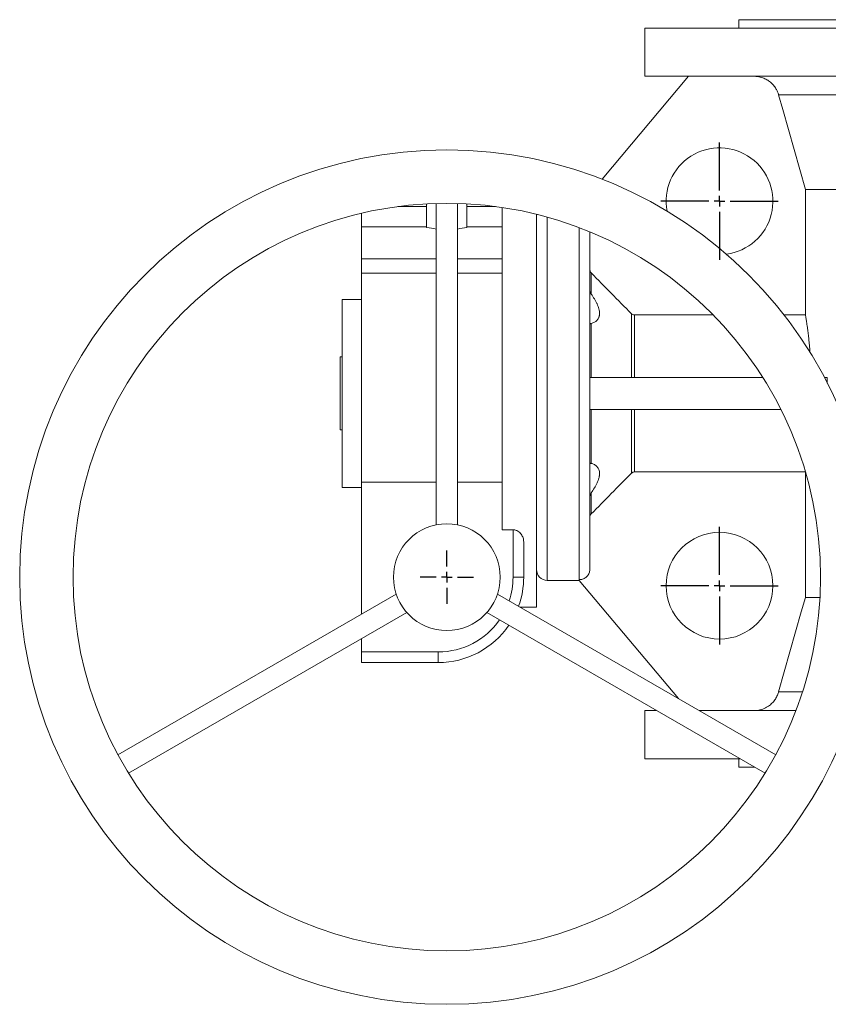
# Model space of a CAD drawing. Header units: millimetres. Extents: x -512 to 1100, y -209 to 1011.
# Tile 1 of 5: x -512 to -133, y -209 to 252. Entities that reach past the tile are written whole.
import ezdxf

# ---------------------------------------------------------------- set-up
doc = ezdxf.new("R2010")
doc.units = ezdxf.units.MM
doc.layers.add('FORMAT', color=7, linetype='Continuous')

# ---------------------------------------------------------------- blocks, each defined once
blk = doc.blocks.new('SW_CENTERMARKSYMBOL_2')
at = {"layer": 'FORMAT', "color": 0}
for p, q in [((0, 5), (0, 12.5)), ((-5, 0), (-12.5, 0)), ((0, 0), (-2.5, 0)), ((0, 0), (0, 2.5)), ((0, 0), (0, -2.5)), ((0, 0), (2.5, 0)), ((5, 0), (12.5, 0)), ((0, -5), (0, -12.5))]:
    blk.add_line(p, q, dxfattribs=at)
blk = doc.blocks.new('SW_CENTERMARKSYMBOL_6')
at = {"layer": 'FORMAT', "color": 0}
for p, q in [((0, 5), (0, 27.5)), ((-5, 0), (-27.5, 0)), ((0, 0), (-2.5, 0)), ((0, 0), (0, 2.5)), ((0, 0), (0, -2.5)), ((0, 0), (2.5, 0)), ((5, 0), (27.5, 0)), ((0, -5), (0, -27.5))]:
    blk.add_line(p, q, dxfattribs=at)
blk = doc.blocks.new('SW_CENTERMARKSYMBOL_7')
at = {"layer": 'FORMAT', "color": 0}
for p, q in [((0, 5), (0, 27.5)), ((-5, 0), (-27.5, 0)), ((0, 0), (-2.5, 0)), ((0, 0), (0, 2.5)), ((0, 0), (0, -2.5)), ((0, 0), (2.5, 0)), ((5, 0), (27.5, 0)), ((0, -5), (0, -27.5))]:
    blk.add_line(p, q, dxfattribs=at)

msp = doc.modelspace()

# ---------------------------------------------------------------- linework, layer by layer
at = {"color": 7, "linetype": 'Continuous', "lineweight": 15}
for p, q in [((-175.12, 252.16), (-175.12, 248.16)), ((-175.12, 252.16), (406.88, 252.16)), ((-219.12, 248.16), (-219.12, 225.66)), ((-82.45, 248.16), (-219.12, 248.16)), ((-198.63, 225.66), (-239.07, 177.46)), ((-82.45, 225.66), (-219.12, 225.66)), ((375.67, 172.66), (-143.9, 172.66)), ((-143.9, 113.9), (-143.9, 172.66)), ((-316.82, 166.08), (-316.82, 15.65)), ((-306.82, 15.66), (-306.82, 166.08)), ((-351.82, 155.16), (-351.82, 161.52)), ((-321.26, 164.66), (-334.68, 164.66)), ((-321.26, 154.86), (-321.26, 165.9)), ((-302.37, 154.86), (-302.37, 165.9)), ((-288.95, 164.66), (-302.37, 164.66)), ((-285.82, 164.21), (-285.82, 13.35)), ((-269.82, 161.04), (-269.82, -22.84)), ((-351.82, 155.16), (-321.26, 155.16)), ((-351.82, 140.16), (-351.82, 155.16)), ((-302.37, 155.16), (-285.82, 155.16)), ((-244.82, -5), (-244.82, 152.82)), ((-351.82, 133.43), (-351.82, 140.16)), ((-351.82, 133.43), (-316.82, 133.43)), ((-351.82, 35.6), (-351.82, 133.43)), ((-306.82, 133.43), (-285.82, 133.43)), ((-351.82, 121.16), (-360.82, 121.16)), ((-360.82, 33.16), (-360.82, 121.16)), ((-223.99, 113.9), (-187.08, 113.9)), ((-153.91, 113.9), (-143.9, 113.9)), ((-361.82, 60.07), (-361.82, 94.24)), ((-361.82, 94.24), (-360.82, 94.24)), ((-163.89, 84.66), (-244.82, 84.66)), ((-133.66, 84.66), (-135.02, 84.66)), ((-133.66, 84.66), (-133.66, 82.04)), ((-155.41, 69.66), (-244.82, 69.66)), ((-361.82, 60.07), (-360.82, 60.07)), ((-143.9, 40.41), (-223.99, 40.41)), ((-143.9, -18.34), (-143.9, 40.41)), ((-360.82, 33.16), (-351.82, 33.16)), ((-351.82, 35.6), (-316.82, 35.6)), ((-351.82, -26.16), (-351.82, 35.6)), ((-306.82, 35.6), (-285.82, 35.6)), ((-280.82, 13.35), (-285.82, 13.35)), ((-275.82, 7.76), (-275.82, -8.84)), ((-264.82, -10.34), (-249.82, -10.34)), ((-249.82, -10.02), (-249.82, -10.34)), ((-249.82, -10.34), (-203.39, -65.67)), ((-335.53, -16.76), (-465.81, -91.98)), ((-157.82, -91.98), (-288.1, -16.76)), ((-137.07, -18.34), (-143.9, -18.34)), ((-277.57, -22.84), (-269.82, -22.84)), ((-460.81, -100.64), (-330.53, -25.42)), ((-293.1, -25.42), (-162.82, -100.64)), ((-351.82, -43.84), (-351.82, -37.71)), ((-351.82, -48.84), (-351.82, -43.84)), ((-315.82, -48.84), (-351.82, -48.84)), ((-219.12, -71.34), (-219.12, -93.84)), ((-213.56, -71.34), (-219.12, -71.34)), ((-148.36, -71.34), (-193.56, -71.34)), ((-174.59, -93.84), (-219.12, -93.84)), ((-175.12, -93.84), (-175.12, -97.84)), ((-175.12, -97.84), (-167.66, -97.84))]:
    msp.add_line(p, q, dxfattribs=at)
at = {"color": 8, "linetype": 'Continuous', "lineweight": 0}
for p, q in [((388.21, 216.92), (-156.44, 216.92)), ((-264.82, -10.34), (-264.82, 159.73)), ((-249.82, -10.02), (-249.82, 154.81)), ((-316.82, 140.16), (-351.82, 140.16)), ((-285.82, 140.16), (-306.82, 140.16)), ((-244.23, 123.7), (-244.23, 133.57)), ((-225.4, 84.66), (-225.4, 114.5)), ((-223.99, 84.66), (-223.99, 113.9)), ((-244.23, 84.66), (-244.23, 109.91)), ((-244.23, 44.4), (-244.23, 69.66)), ((-225.4, 39.82), (-225.4, 69.66)), ((-223.99, 40.41), (-223.99, 69.66)), ((-244.23, 20.74), (-244.23, 30.61)), ((-280.82, -8.84), (-280.82, 13.35)), ((-280.82, -8.84), (-275.82, -8.84)), ((-351.82, -43.84), (-315.82, -43.84)), ((-315.82, -43.84), (-315.82, -48.84)), ((-145.28, -62.61), (-156.44, -62.61))]:
    msp.add_line(p, q, dxfattribs=at)
at = {"color": 7, "linetype": 'Continuous', "lineweight": 15, "flags": 128}
for points in [[(-156.44, 216.92), (-154.53, 210.18), (-143.9, 172.66)], [(-143.9, -18.34), (-145.83, -25.14), (-156.44, -62.61)]]:
    msp.add_lwpolyline(points, dxfattribs=at)
at = {"color": 7, "linetype": 'Continuous', "lineweight": 15}
for centre, radius in [((-311.82, -8.84), 200), ((-311.82, -8.84), 175), ((-311.82, -8.84), 25), ((-184.12, -12.84), 25)]:
    msp.add_circle(centre, radius, dxfattribs=at)
for centre, radius, start, end in [((-184.12, 167.16), 25, 277.3697, 190.7034), ((-264.82, 159.66), 5, 164.4555, 180), ((-315.82, -8.84), 40, 340.0787, 0), ((-264.82, -5.34), 5, 180, 270), ((-315.82, -8.84), 40, 270, 325.6988)]:
    msp.add_arc(centre, radius, start, end, dxfattribs=at)
at = {"color": 8, "linetype": 'Continuous', "lineweight": 0}
for start, end in [(341.537, 0), (270, 325.0829)]:
    msp.add_arc((-315.82, -8.84), 35, start, end, dxfattribs=at)
at = {"color": 7, "linetype": 'Continuous', "lineweight": 15}
for centre, start_param, end_param in [((-326.37, 140.16), 1.193983, 1.37263), ((-297.26, 140.16), 1.768962, 1.94761)]:
    msp.add_ellipse(centre, major_axis=(25.98, 0), ratio=0.57735, start_param=start_param, end_param=end_param, dxfattribs=at)
for points, knots in [([(-168, 225.66), (-167.71, 225.65), (-167.13, 225.64), (-166.13, 225.53), (-165.02, 225.3), (-163.89, 224.95), (-162.88, 224.53), (-161.99, 224.06), (-161.13, 223.52), (-160.32, 222.9), (-159.57, 222.23), (-158.88, 221.49), (-158.25, 220.69), (-157.58, 219.68), (-156.93, 218.44), (-156.61, 217.43), (-156.44, 216.92)], [0, 0, 0, 0, 0.055883, 0.112059, 0.193067, 0.274982, 0.339205, 0.403428, 0.469517, 0.535604, 0.599829, 0.664052, 0.730142, 0.796233, 0.897225, 1, 1, 1, 1]), ([(-244.82, 135), (-244.81, 134.98), (-244.81, 134.82), (-244.76, 134.43), (-244.56, 133.95), (-244.32, 133.68), (-244.23, 133.57)], [0, 0, 0, 0, 0.036319, 0.309897, 0.740503, 1, 1, 1, 1]), ([(-244.82, 125.57), (-244.81, 125.43), (-244.8, 125.13), (-244.7, 124.65), (-244.52, 124.16), (-244.33, 123.85), (-244.23, 123.7)], [0, 0, 0, 0, 0.204509, 0.461194, 0.724213, 1, 1, 1, 1]), ([(-244.23, 123.7), (-243.68, 122.94), (-243.17, 122.17), (-242.48, 121.02), (-242.25, 120.63), (-241.84, 119.85), (-241.64, 119.45), (-241.1, 118.28), (-240.82, 117.52), (-240.52, 116.39), (-240.44, 116.02), (-240.34, 115.31), (-240.32, 114.97), (-240.31, 114.31), (-240.34, 113.99), (-240.42, 113.53), (-240.45, 113.39), (-240.52, 113.1), (-240.57, 112.96), (-240.72, 112.56), (-240.84, 112.31), (-241.12, 111.85), (-241.28, 111.64), (-241.82, 111.05), (-242.24, 110.74), (-243.17, 110.24), (-243.68, 110.05), (-244.23, 109.91)], [0, 0, 0, 0, 0.125, 0.125, 0.1875, 0.1875, 0.25, 0.25, 0.375, 0.375, 0.4375, 0.4375, 0.5, 0.5, 0.5625, 0.5625, 0.59375, 0.59375, 0.625, 0.625, 0.6875, 0.6875, 0.75, 0.75, 0.875, 0.875, 1, 1, 1, 1]), ([(-225.4, 114.5), (-225.22, 114.31), (-224.99, 114.16), (-224.51, 113.95), (-224.25, 113.9), (-223.99, 113.9)], [0, 0, 0, 0, 0.5, 0.5, 1, 1, 1, 1]), ([(-143.9, 113.9), (-143.88, 113.77), (-143.83, 113.5), (-143.72, 112.93), (-143.6, 112.18), (-143.44, 111.2), (-143.27, 110.07), (-143.08, 108.8), (-142.89, 107.38), (-142.69, 105.82), (-142.48, 104.13), (-142.28, 102.31), (-142.08, 100.38), (-141.89, 98.39), (-141.77, 97), (-141.72, 96.32)], [0, 0, 0, 0, 0.059361, 0.118721, 0.198671, 0.278889, 0.3592, 0.439422, 0.519375, 0.600078, 0.681054, 0.762123, 0.843099, 0.923801, 1, 1, 1, 1]), ([(-244.23, 109.91), (-244.37, 109.87), (-244.6, 109.81), (-244.76, 109.74), (-244.81, 109.71), (-244.81, 109.69), (-244.82, 109.69)], [0, 0, 0, 0, 0.414486, 0.664564, 0.920483, 1, 1, 1, 1]), ([(-244.82, 44.62), (-244.81, 44.61), (-244.8, 44.59), (-244.7, 44.54), (-244.52, 44.48), (-244.33, 44.43), (-244.23, 44.4)], [0, 0, 0, 0, 0.205463, 0.46222, 0.725312, 1, 1, 1, 1]), ([(-244.23, 44.4), (-243.68, 44.27), (-243.17, 44.08), (-242.48, 43.7), (-242.25, 43.56), (-241.84, 43.24), (-241.64, 43.06), (-241.1, 42.48), (-240.82, 42.02), (-240.52, 41.22), (-240.44, 40.93), (-240.34, 40.33), (-240.32, 40.01), (-240.31, 39.35), (-240.34, 39.01), (-240.42, 38.47), (-240.45, 38.29), (-240.52, 37.92), (-240.57, 37.74), (-240.72, 37.18), (-240.84, 36.8), (-241.12, 36.03), (-241.28, 35.64), (-241.82, 34.46), (-242.24, 33.69), (-243.17, 32.15), (-243.68, 31.37), (-244.23, 30.61)], [0, 0, 0, 0, 0.125, 0.125, 0.1875, 0.1875, 0.25, 0.25, 0.375, 0.375, 0.4375, 0.4375, 0.5, 0.5, 0.5625, 0.5625, 0.59375, 0.59375, 0.625, 0.625, 0.6875, 0.6875, 0.75, 0.75, 0.875, 0.875, 1, 1, 1, 1]), ([(-223.99, 40.41), (-224.25, 40.41), (-224.52, 40.36), (-225, 40.15), (-225.22, 40), (-225.4, 39.82)], [0, 0, 0, 0, 0.5, 0.5, 1, 1, 1, 1]), ([(-244.23, 30.61), (-244.37, 30.38), (-244.6, 30), (-244.76, 29.4), (-244.81, 29.02), (-244.81, 28.8), (-244.82, 28.74)], [0, 0, 0, 0, 0.415153, 0.665321, 0.921336, 1, 1, 1, 1]), ([(-244.23, 20.74), (-244.32, 20.64), (-244.56, 20.36), (-244.77, 19.87), (-244.8, 19.48), (-244.82, 19.31)], [0, 0, 0, 0, 0.258221, 0.687289, 1, 1, 1, 1]), ([(-280.82, 13.35), (-280.61, 13.35), (-280.4, 13.34), (-279.99, 13.28), (-279.79, 13.23), (-279.41, 13.11), (-279.22, 13.04), (-278.86, 12.88), (-278.7, 12.79), (-278.21, 12.5), (-277.92, 12.27), (-277.4, 11.78), (-277.18, 11.52), (-276.78, 10.98), (-276.61, 10.69), (-276.32, 10.12), (-276.2, 9.83), (-276.01, 9.25), (-275.94, 8.95), (-275.84, 8.35), (-275.82, 8.05), (-275.82, 7.76)], [0, 0, 0, 0, 0.0625, 0.0625, 0.125, 0.125, 0.1875, 0.1875, 0.25, 0.25, 0.375, 0.375, 0.5, 0.5, 0.625, 0.625, 0.75, 0.75, 0.875, 0.875, 1, 1, 1, 1]), ([(-244.82, -5), (-244.83, -5.26), (-244.85, -5.79), (-245.05, -6.58), (-245.37, -7.35), (-245.83, -8.07), (-246.4, -8.7), (-247.07, -9.22), (-247.82, -9.63), (-248.54, -9.87), (-249.22, -10), (-249.61, -10.01), (-249.82, -10.02)], [0, 0, 0, 0, 0.099654, 0.201824, 0.308276, 0.417831, 0.524004, 0.633279, 0.739054, 0.847921, 0.923412, 1, 1, 1, 1]), ([(-156.44, -62.61), (-156.5, -62.82), (-156.66, -63.35), (-156.99, -64.17), (-157.43, -65.07), (-157.95, -65.95), (-158.55, -66.77), (-159.2, -67.54), (-159.92, -68.24), (-160.7, -68.89), (-161.61, -69.53), (-162.64, -70.11), (-163.72, -70.58), (-164.76, -70.91), (-165.74, -71.14), (-166.75, -71.29), (-167.51, -71.34), (-167.92, -71.34), (-168, -71.34)], [0, 0, 0, 0, 0.0420105, 0.1061388, 0.1702666, 0.2362548, 0.3022452, 0.3664019, 0.4305588, 0.4965765, 0.5625949, 0.6433574, 0.7250212, 0.7892751, 0.8535313, 0.9196535, 0.9857748, 1, 1, 1, 1])]:
    msp.add_open_spline(points, degree=3, knots=knots, dxfattribs=at)
for points in [[(-244.23, 133.57), (-237.94, 127.23), (-231.66, 120.88), (-225.4, 114.5)], [(-225.4, 39.82), (-231.66, 33.44), (-237.94, 27.08), (-244.23, 20.74)]]:
    msp.add_open_spline(points, degree=3, dxfattribs=at)

# ---------------------------------------------------------------- block references
at = {"layer": 'FORMAT', "color": 7}
for name, p in [('SW_CENTERMARKSYMBOL_7', (-184.12, 167.16)), ('SW_CENTERMARKSYMBOL_6', (-184.12, -12.84)), ('SW_CENTERMARKSYMBOL_2', (-311.82, -8.84))]:
    msp.add_blockref(name, p, dxfattribs=at)

doc.saveas('drawing.dxf')
